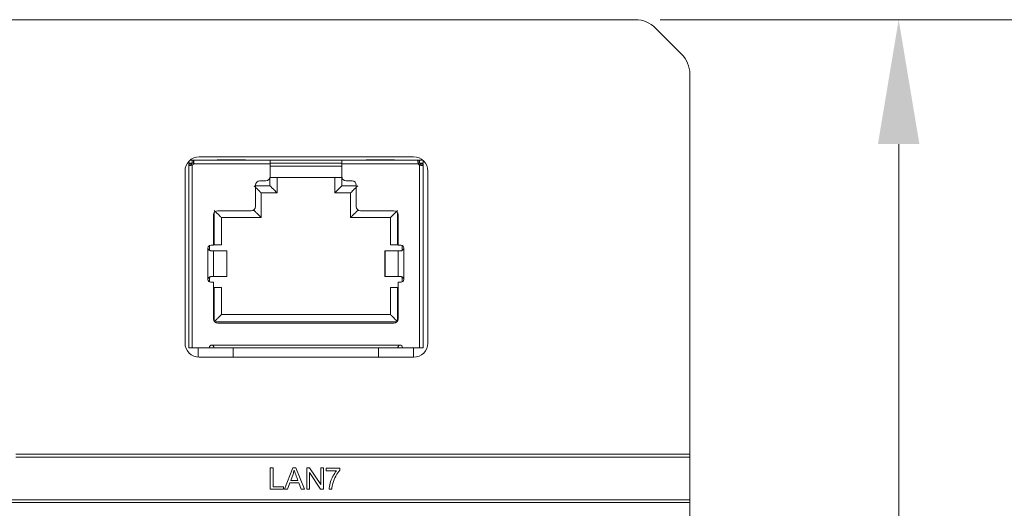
# Model space of a CAD drawing. Header units: millimetres. Extents: x 10000 to 10429, y -3552 to -3104.
# Tile 41 of 44: x 10273 to 10343, y -3486 to -3452. Entities that reach past the tile are written whole.
import ezdxf

# ---------------------------------------------------------------- set-up
doc = ezdxf.new("R2010")
doc.units = ezdxf.units.MM
doc.layers.get('Defpoints').update_dxf_attribs({"lineweight": 18})
doc.layers.add('1', color=7, linetype='Continuous', true_color=0xffffff)
doc.layers.add('7标注层', color=4, linetype='Continuous', lineweight=18)
doc.styles.add('3.5', font='txt', dxfattribs={"height": 8.75})
doc.dimstyles.new('ISO-3.5', dxfattribs={"dimtxt": 8.75, "dimasz": 8.75, "dimexe": 5.25, "dimexo": 1.75, "dimgap": 1.75, "dimtad": 1, "dimdsep": 46, "dimtxsty": '3.5', "dimcen": 8.75, "dimclrd": 256, "dimclre": 256, "dimclrt": 256, "dimadec": 1, "dimazin": 0, "dimtp": 2e-09, "dimtm": 1.1e-09, "dimtfac": 1, "dimtmove": 0, "dimatfit": 3, "dimfxl": 0, "dimtolj": 1, "dimlwd": -1, "dimlwe": -1, "dimarcsym": 0})

# ---------------------------------------------------------------- blocks, each defined once
blk = doc.blocks.new('*D65')
at = {"layer": '7标注层', "transparency": 16777216}
for p, q in [((10318.596, -3451.945), (10356.556, -3451.945)), ((10351.306, -3460.695), (10351.306, -3539.995)), ((10336.125, -3548.745), (10356.556, -3548.745))]:
    blk.add_line(p, q, dxfattribs=at)
for points in [[(10349.847, -3460.695), (10352.764, -3460.695), (10351.306, -3451.945)], [(10349.847, -3539.995), (10352.764, -3539.995), (10351.306, -3548.745)]]:
    blk.add_solid(points, dxfattribs=at)
at = {"layer": 'Defpoints', "color": 0, "transparency": 16777216}
for p in [(10316.846, -3451.945), (10334.375, -3548.745), (10351.306, -3548.745)]:
    blk.add_point(p, dxfattribs=at)
at = {"layer": '7标注层', "transparency": 16777216, "insert": (10345.181, -3500.345), "char_height": 8.75, "attachment_point": 5, "rotation": 90, "style": '3.5'}
blk.add_mtext('\\A1;97', dxfattribs=at)
blk = doc.blocks.new('*D66')
at = {"layer": '7标注层', "transparency": 16777216}
for p, q in [((10318.596, -3451.945), (10340.635, -3451.945)), ((10335.385, -3532.105), (10335.385, -3460.695)), ((10319.19, -3540.855), (10340.635, -3540.855))]:
    blk.add_line(p, q, dxfattribs=at)
for points in [[(10333.926, -3460.695), (10336.843, -3460.695), (10335.385, -3451.945)], [(10333.926, -3532.105), (10336.843, -3532.105), (10335.385, -3540.855)]]:
    blk.add_solid(points, dxfattribs=at)
at = {"layer": 'Defpoints', "color": 0, "transparency": 16777216}
for p in [(10316.846, -3451.945), (10335.385, -3451.945), (10317.44, -3540.855)]:
    blk.add_point(p, dxfattribs=at)
at = {"layer": '7标注层', "transparency": 16777216, "insert": (10329.26, -3496.4), "char_height": 8.75, "attachment_point": 5, "rotation": 90, "style": '3.5'}
blk.add_mtext('\\A1;89', dxfattribs=at)

msp = doc.modelspace()

# ---------------------------------------------------------------- linework, layer by layer
at = {"layer": '1', "color": 7, "linetype": 'Continuous', "lineweight": 18}
for p, q in [((10116.903, -3451.945), (10316.846, -3451.945)), ((10318.061, -3452.345), (10318.046, -3452.345)), ((10318.061, -3452.345), (10318.061, -3452.356)), ((10320.089, -3454.359), (10318.261, -3452.531)), ((10320.675, -3482.525), (10320.675, -3455.773)), ((10285.388, -3461.919), (10285.388, -3462.035)), ((10285.388, -3462.035), (10285.638, -3462.035)), ((10285.388, -3462.085), (10285.588, -3462.085)), ((10285.388, -3462.085), (10285.388, -3462.175)), ((10285.388, -3462.175), (10285.588, -3462.175)), ((10285.638, -3461.835), (10285.475, -3461.835)), ((10285.588, -3462.085), (10285.588, -3462.175)), ((10285.638, -3461.835), (10285.728, -3461.835)), ((10285.638, -3462.035), (10285.638, -3461.835)), ((10285.638, -3462.035), (10285.728, -3462.035)), ((10285.638, -3462.175), (10285.638, -3475.045)), ((10285.728, -3461.835), (10291.113, -3461.835)), ((10285.728, -3461.835), (10285.728, -3462.035)), ((10285.728, -3462.085), (10291.113, -3462.085)), ((10286.125, -3461.595), (10301.225, -3461.595)), ((10287.388, -3461.835), (10287.388, -3461.81)), ((10287.388, -3461.81), (10289.388, -3461.81)), ((10289.388, -3461.835), (10289.388, -3461.81)), ((10296.163, -3461.835), (10291.113, -3461.835)), ((10291.113, -3461.835), (10291.113, -3462.085)), ((10291.113, -3462.035), (10296.163, -3462.035)), ((10291.113, -3462.985), (10291.113, -3462.085)), ((10296.163, -3462.245), (10291.113, -3462.245)), ((10296.163, -3461.835), (10296.163, -3462.085)), ((10296.163, -3461.835), (10301.548, -3461.835)), ((10296.163, -3462.085), (10301.548, -3462.085)), ((10296.163, -3462.085), (10296.163, -3462.985)), ((10297.888, -3461.835), (10297.888, -3461.81)), ((10297.888, -3461.81), (10299.888, -3461.81)), ((10299.888, -3461.835), (10299.888, -3461.81)), ((10301.548, -3461.835), (10301.638, -3461.835)), ((10301.548, -3462.035), (10301.548, -3461.835)), ((10301.548, -3462.035), (10301.638, -3462.035)), ((10301.638, -3461.835), (10301.875, -3461.835)), ((10301.638, -3461.835), (10301.638, -3462.035)), ((10301.638, -3462.035), (10301.888, -3462.035)), ((10301.638, -3475.045), (10301.638, -3462.175)), ((10301.688, -3462.085), (10301.688, -3462.175)), ((10301.688, -3462.085), (10301.888, -3462.085)), ((10301.688, -3462.175), (10301.726, -3462.175)), ((10301.888, -3462.035), (10301.888, -3461.847)), ((10301.888, -3462.085), (10301.888, -3462.175)), ((10285.125, -3474.695), (10285.125, -3462.595)), ((10302.225, -3462.595), (10302.225, -3474.695)), ((10290.088, -3465.085), (10290.088, -3463.585)), ((10290.088, -3463.635), (10291.108, -3463.635)), ((10290.388, -3463.285), (10290.813, -3463.285)), ((10291.108, -3463.045), (10296.168, -3463.045)), ((10291.108, -3463.635), (10291.108, -3463.045)), ((10291.608, -3464.135), (10291.608, -3463.045)), ((10295.668, -3463.045), (10295.668, -3464.135)), ((10296.168, -3463.045), (10296.168, -3463.635)), ((10296.168, -3463.635), (10297.188, -3463.635)), ((10296.888, -3463.285), (10296.463, -3463.285)), ((10297.188, -3465.085), (10297.188, -3463.585)), ((10290.488, -3465.865), (10290.488, -3464.135)), ((10290.488, -3464.135), (10291.608, -3464.135)), ((10295.668, -3464.135), (10296.788, -3464.135)), ((10296.788, -3464.135), (10296.788, -3465.865)), ((10287.138, -3465.685), (10287.138, -3467.815)), ((10287.183, -3467.795), (10287.183, -3465.527)), ((10289.788, -3465.385), (10287.438, -3465.385)), ((10289.896, -3465.365), (10289.988, -3465.365)), ((10289.988, -3465.365), (10289.988, -3465.309)), ((10297.288, -3465.309), (10297.288, -3465.365)), ((10297.288, -3465.365), (10297.38, -3465.365)), ((10299.838, -3465.385), (10297.488, -3465.385)), ((10300.093, -3465.527), (10300.093, -3467.795)), ((10300.138, -3465.685), (10300.138, -3467.815)), ((10287.683, -3467.795), (10287.683, -3465.865)), ((10287.683, -3465.865), (10290.488, -3465.865)), ((10296.788, -3465.865), (10299.593, -3465.865)), ((10299.593, -3465.865), (10299.593, -3467.795)), ((10287.138, -3467.795), (10287.183, -3467.795)), ((10287.683, -3467.795), (10287.183, -3467.795)), ((10299.593, -3467.795), (10300.093, -3467.795)), ((10300.093, -3467.795), (10300.138, -3467.795)), ((10286.738, -3470.215), (10286.738, -3468.015)), ((10286.858, -3468.173), (10286.858, -3467.832)), ((10286.938, -3467.815), (10287.138, -3467.815)), ((10287.013, -3468.215), (10287.138, -3468.215)), ((10287.138, -3468.215), (10287.14, -3468.215)), ((10287.138, -3470.015), (10287.138, -3468.215)), ((10287.14, -3468.215), (10288.066, -3468.215)), ((10287.14, -3468.215), (10287.14, -3470.015)), ((10288.078, -3468.215), (10288.066, -3468.215)), ((10288.066, -3470.015), (10288.066, -3468.215)), ((10288.078, -3470.015), (10288.078, -3468.215)), ((10299.198, -3468.215), (10299.198, -3470.015)), ((10299.21, -3468.215), (10299.198, -3468.215)), ((10299.21, -3468.215), (10300.136, -3468.215)), ((10299.21, -3470.015), (10299.21, -3468.215)), ((10300.138, -3468.215), (10300.136, -3468.215)), ((10300.136, -3470.015), (10300.136, -3468.215)), ((10300.138, -3467.815), (10300.338, -3467.815)), ((10300.138, -3468.215), (10300.263, -3468.215)), ((10300.138, -3468.215), (10300.138, -3470.015)), ((10300.418, -3467.832), (10300.418, -3468.172)), ((10300.538, -3468.015), (10300.538, -3470.215)), ((10286.858, -3470.398), (10286.858, -3470.058)), ((10286.938, -3470.415), (10287.138, -3470.415)), ((10287.013, -3470.015), (10287.138, -3470.015)), ((10287.14, -3470.015), (10287.138, -3470.015)), ((10287.138, -3470.415), (10287.138, -3472.995)), ((10287.14, -3470.015), (10288.066, -3470.015)), ((10288.066, -3470.015), (10288.078, -3470.015)), ((10299.198, -3470.015), (10299.21, -3470.015)), ((10299.21, -3470.015), (10300.136, -3470.015)), ((10300.138, -3470.015), (10300.136, -3470.015)), ((10300.138, -3470.015), (10300.263, -3470.015)), ((10300.138, -3470.415), (10300.338, -3470.415)), ((10300.138, -3470.415), (10300.138, -3472.995)), ((10300.418, -3470.057), (10300.418, -3470.398)), ((10287.183, -3470.795), (10287.138, -3470.795)), ((10287.683, -3470.795), (10287.183, -3470.795)), ((10287.183, -3473.153), (10287.183, -3470.795)), ((10287.683, -3472.695), (10287.683, -3470.795)), ((10299.593, -3470.795), (10299.593, -3472.695)), ((10299.593, -3470.795), (10300.093, -3470.795)), ((10300.138, -3470.795), (10300.093, -3470.795)), ((10300.093, -3470.795), (10300.093, -3473.153)), ((10300.062, -3473.195), (10287.215, -3473.195)), ((10287.438, -3473.295), (10299.838, -3473.295)), ((10299.593, -3472.695), (10287.683, -3472.695)), ((10285.388, -3475.045), (10285.638, -3475.045)), ((10285.638, -3475.045), (10286.838, -3475.045)), ((10286.062, -3475.045), (10286.062, -3475.693)), ((10286.838, -3475.01), (10286.838, -3475.045)), ((10286.838, -3475.045), (10287.166, -3475.045)), ((10287.013, -3474.835), (10300.263, -3474.835)), ((10287.177, -3475.045), (10300.099, -3475.045)), ((10288.514, -3475.695), (10288.514, -3475.045)), ((10298.762, -3475.045), (10298.762, -3475.695)), ((10300.438, -3475.045), (10300.111, -3475.045)), ((10300.438, -3475.01), (10300.438, -3475.045)), ((10301.638, -3475.045), (10300.438, -3475.045)), ((10301.214, -3475.695), (10301.214, -3475.045)), ((10301.888, -3475.045), (10301.638, -3475.045)), ((10301.225, -3475.695), (10286.125, -3475.695)), ((10320.675, -3482.525), (10273.211, -3482.525)), ((10320.675, -3482.725), (10273.211, -3482.725)), ((10320.675, -3482.725), (10320.675, -3482.525)), ((10320.675, -3485.725), (10320.675, -3482.725)), ((10291.322, -3483.485), (10291.124, -3483.485)), ((10291.124, -3483.485), (10291.124, -3484.985)), ((10291.322, -3484.808), (10291.322, -3483.485)), ((10292.709, -3483.485), (10292.133, -3484.985)), ((10292.923, -3483.485), (10292.709, -3483.485)), ((10293.537, -3484.985), (10292.923, -3483.485)), ((10293.693, -3483.485), (10293.693, -3484.985)), ((10293.897, -3483.485), (10293.693, -3483.485)), ((10294.685, -3484.662), (10293.897, -3483.485)), ((10294.875, -3483.485), (10294.685, -3483.485)), ((10294.685, -3483.485), (10294.685, -3484.662)), ((10294.875, -3484.985), (10294.875, -3483.485)), ((10295.066, -3483.505), (10295.066, -3483.681)), ((10296.037, -3483.505), (10295.066, -3483.505)), ((10295.066, -3483.681), (10295.801, -3483.681)), ((10296.037, -3483.648), (10296.037, -3483.505)), ((10292.566, -3484.369), (10292.73, -3483.929)), ((10293.074, -3484.369), (10292.566, -3484.369)), ((10293.883, -3484.985), (10293.883, -3483.806)), ((10293.883, -3483.806), (10294.671, -3484.985)), ((10291.124, -3484.985), (10292.062, -3484.985)), ((10292.062, -3484.808), (10291.322, -3484.808)), ((10292.062, -3484.985), (10292.062, -3484.808)), ((10292.133, -3484.985), (10292.344, -3484.985)), ((10292.344, -3484.985), (10292.509, -3484.53)), ((10292.509, -3484.53), (10293.136, -3484.53)), ((10293.136, -3484.53), (10293.311, -3484.985)), ((10293.311, -3484.985), (10293.537, -3484.985)), ((10293.693, -3484.985), (10293.883, -3484.985)), ((10294.671, -3484.985), (10294.875, -3484.985)), ((10295.276, -3484.985), (10295.465, -3484.985)), ((10113.075, -3485.725), (10320.675, -3485.725)), ((10320.675, -3485.925), (10320.675, -3485.725)), ((10113.075, -3485.925), (10320.675, -3485.925)), ((10320.675, -3522.595), (10320.675, -3485.925))]:
    msp.add_line(p, q, dxfattribs=at)
for centre, radius, start, end in [((10316.846, -3453.945), 2, 45, 90), ((10318.675, -3455.773), 2, 0, 45), ((10286.125, -3462.595), 1, 90, 180), ((10285.549, -3461.996), 0.2, 296.51011, 333.49029), ((10301.225, -3462.595), 1, 0, 90), ((10301.727, -3461.996), 0.2, 206.50971, 243.49029), ((10290.388, -3463.585), 0.3, 90, 180), ((10290.813, -3462.985), 0.3, 270, 0), ((10296.463, -3462.985), 0.3, 180, 270), ((10296.888, -3463.585), 0.3, 0, 90), ((10287.438, -3465.685), 0.3, 90, 180), ((10289.788, -3465.085), 0.3, 270, 0), ((10297.488, -3465.085), 0.3, 180, 270), ((10299.838, -3465.685), 0.3, 0, 90), ((10286.938, -3468.015), 0.2, 90, 180), ((10300.338, -3468.015), 0.2, 0, 90), ((10286.938, -3470.215), 0.2, 180, 270), ((10300.338, -3470.215), 0.2, 270, 0), ((10287.438, -3472.995), 0.3, 180, 270), ((10299.838, -3472.995), 0.3, 270, 0), ((10286.125, -3474.695), 1, 180, 270), ((10301.225, -3474.695), 1, 270, 0), ((10287.013, -3475.01), 0.175, 90, 180), ((10300.263, -3475.01), 0.175, 0, 90)]:
    msp.add_arc(centre, radius, start, end, dxfattribs=at)
for points, knots in [([(10285.638, -3462.175), (10285.622, -3462.178), (10285.606, -3462.181), (10285.582, -3462.185), (10285.574, -3462.187), (10285.558, -3462.189), (10285.551, -3462.19), (10285.528, -3462.192), (10285.513, -3462.194), (10285.493, -3462.195), (10285.486, -3462.195), (10285.473, -3462.196), (10285.467, -3462.196), (10285.45, -3462.196), (10285.439, -3462.195), (10285.421, -3462.194), (10285.413, -3462.192), (10285.404, -3462.19), (10285.401, -3462.189), (10285.396, -3462.187), (10285.394, -3462.185), (10285.39, -3462.181), (10285.388, -3462.178), (10285.388, -3462.175)], [0, 0, 0, 0, 0.125, 0.125, 0.1875, 0.1875, 0.25, 0.25, 0.375, 0.375, 0.4375, 0.4375, 0.5, 0.5, 0.625, 0.625, 0.75, 0.75, 0.8125, 0.8125, 0.875, 0.875, 1, 1, 1, 1]), ([(10285.728, -3461.835), (10285.732, -3461.835), (10285.735, -3461.836), (10285.739, -3461.841), (10285.74, -3461.843), (10285.742, -3461.848), (10285.743, -3461.851), (10285.746, -3461.86), (10285.747, -3461.868), (10285.748, -3461.881), (10285.748, -3461.886), (10285.749, -3461.897), (10285.749, -3461.902), (10285.749, -3461.92), (10285.748, -3461.932), (10285.747, -3461.96), (10285.746, -3461.975), (10285.743, -3461.997), (10285.742, -3462.005), (10285.74, -3462.021), (10285.739, -3462.029), (10285.735, -3462.053), (10285.732, -3462.069), (10285.728, -3462.085)], [0, 0, 0, 0, 0.125, 0.125, 0.1875, 0.1875, 0.25, 0.25, 0.375, 0.375, 0.4375, 0.4375, 0.5, 0.5, 0.625, 0.625, 0.75, 0.75, 0.8125, 0.8125, 0.875, 0.875, 1, 1, 1, 1]), ([(10301.548, -3462.085), (10301.545, -3462.069), (10301.542, -3462.053), (10301.538, -3462.029), (10301.537, -3462.021), (10301.534, -3462.005), (10301.533, -3461.997), (10301.531, -3461.975), (10301.53, -3461.96), (10301.528, -3461.94), (10301.528, -3461.933), (10301.528, -3461.92), (10301.527, -3461.914), (10301.527, -3461.897), (10301.528, -3461.886), (10301.53, -3461.868), (10301.531, -3461.86), (10301.533, -3461.851), (10301.534, -3461.848), (10301.537, -3461.843), (10301.538, -3461.841), (10301.542, -3461.836), (10301.545, -3461.835), (10301.548, -3461.835)], [0, 0, 0, 0, 0.125, 0.125, 0.1875, 0.1875, 0.25, 0.25, 0.375, 0.375, 0.4375, 0.4375, 0.5, 0.5, 0.625, 0.625, 0.75, 0.75, 0.8125, 0.8125, 0.875, 0.875, 1, 1, 1, 1]), ([(10301.888, -3462.175), (10301.888, -3462.178), (10301.887, -3462.181), (10301.88, -3462.187), (10301.875, -3462.189), (10301.863, -3462.192), (10301.855, -3462.194), (10301.841, -3462.195), (10301.836, -3462.195), (10301.826, -3462.196), (10301.815, -3462.196), (10301.803, -3462.196), (10301.79, -3462.195), (10301.783, -3462.195), (10301.763, -3462.194), (10301.748, -3462.192), (10301.726, -3462.19), (10301.718, -3462.189), (10301.702, -3462.187), (10301.694, -3462.185), (10301.67, -3462.181), (10301.654, -3462.178), (10301.638, -3462.175)], [0, 0, 0, 0, 0.125, 0.125, 0.25, 0.25, 0.375, 0.375, 0.4375, 0.4375, 0.5, 0.5625, 0.5625, 0.625, 0.625, 0.75, 0.75, 0.8125, 0.8125, 0.875, 0.875, 1, 1, 1, 1]), ([(10287.013, -3468.215), (10287.001, -3468.215), (10286.988, -3468.214), (10286.962, -3468.21), (10286.948, -3468.208), (10286.92, -3468.2), (10286.905, -3468.196), (10286.877, -3468.184), (10286.862, -3468.178), (10286.841, -3468.166), (10286.834, -3468.162), (10286.821, -3468.152), (10286.814, -3468.148), (10286.801, -3468.137), (10286.795, -3468.132), (10286.783, -3468.12), (10286.778, -3468.114), (10286.767, -3468.101), (10286.763, -3468.094), (10286.754, -3468.079), (10286.75, -3468.072), (10286.744, -3468.056), (10286.742, -3468.048), (10286.739, -3468.032), (10286.738, -3468.023), (10286.738, -3468.015)], [0, 0, 0, 0, 0.125, 0.125, 0.25, 0.25, 0.375, 0.375, 0.5, 0.5, 0.5625, 0.5625, 0.625, 0.625, 0.6875, 0.6875, 0.75, 0.75, 0.8125, 0.8125, 0.875, 0.875, 0.9375, 0.9375, 1, 1, 1, 1]), ([(10300.538, -3468.015), (10300.538, -3468.023), (10300.537, -3468.032), (10300.534, -3468.048), (10300.532, -3468.056), (10300.526, -3468.072), (10300.522, -3468.079), (10300.514, -3468.094), (10300.509, -3468.101), (10300.494, -3468.12), (10300.482, -3468.132), (10300.463, -3468.147), (10300.456, -3468.152), (10300.442, -3468.161), (10300.435, -3468.166), (10300.414, -3468.177), (10300.4, -3468.184), (10300.371, -3468.196), (10300.357, -3468.2), (10300.329, -3468.208), (10300.315, -3468.21), (10300.288, -3468.214), (10300.275, -3468.215), (10300.263, -3468.215)], [0, 0, 0, 0, 0.0625, 0.0625, 0.125, 0.125, 0.1875, 0.1875, 0.25, 0.25, 0.375, 0.375, 0.4375, 0.4375, 0.5, 0.5, 0.625, 0.625, 0.75, 0.75, 0.875, 0.875, 1, 1, 1, 1]), ([(10286.738, -3470.215), (10286.738, -3470.207), (10286.739, -3470.198), (10286.742, -3470.182), (10286.744, -3470.174), (10286.75, -3470.158), (10286.754, -3470.151), (10286.762, -3470.136), (10286.767, -3470.129), (10286.783, -3470.11), (10286.794, -3470.098), (10286.814, -3470.082), (10286.82, -3470.078), (10286.834, -3470.068), (10286.841, -3470.064), (10286.862, -3470.052), (10286.876, -3470.046), (10286.905, -3470.034), (10286.92, -3470.03), (10286.948, -3470.022), (10286.962, -3470.02), (10286.988, -3470.016), (10287.001, -3470.015), (10287.013, -3470.015)], [0, 0, 0, 0, 0.0625, 0.0625, 0.125, 0.125, 0.1875, 0.1875, 0.25, 0.25, 0.375, 0.375, 0.4375, 0.4375, 0.5, 0.5, 0.625, 0.625, 0.75, 0.75, 0.875, 0.875, 1, 1, 1, 1]), ([(10300.263, -3470.015), (10300.275, -3470.015), (10300.288, -3470.016), (10300.314, -3470.019), (10300.328, -3470.022), (10300.357, -3470.03), (10300.371, -3470.034), (10300.4, -3470.045), (10300.414, -3470.052), (10300.435, -3470.064), (10300.442, -3470.068), (10300.456, -3470.077), (10300.462, -3470.082), (10300.475, -3470.093), (10300.481, -3470.098), (10300.493, -3470.11), (10300.499, -3470.116), (10300.509, -3470.129), (10300.514, -3470.136), (10300.522, -3470.15), (10300.526, -3470.158), (10300.532, -3470.174), (10300.534, -3470.182), (10300.537, -3470.198), (10300.538, -3470.206), (10300.538, -3470.215)], [0, 0, 0, 0, 0.125, 0.125, 0.25, 0.25, 0.375, 0.375, 0.5, 0.5, 0.5625, 0.5625, 0.625, 0.625, 0.6875, 0.6875, 0.75, 0.75, 0.8125, 0.8125, 0.875, 0.875, 0.9375, 0.9375, 1, 1, 1, 1]), ([(10287.013, -3474.835), (10287.02, -3474.835), (10287.027, -3474.836), (10287.039, -3474.839), (10287.046, -3474.841), (10287.058, -3474.847), (10287.063, -3474.851), (10287.074, -3474.859), (10287.079, -3474.863), (10287.093, -3474.877), (10287.102, -3474.887), (10287.117, -3474.908), (10287.124, -3474.919), (10287.136, -3474.941), (10287.141, -3474.952), (10287.151, -3474.973), (10287.155, -3474.984), (10287.163, -3475.003), (10287.166, -3475.013), (10287.172, -3475.03), (10287.175, -3475.038), (10287.177, -3475.045)], [0, 0, 0, 0, 0.0625, 0.0625, 0.125, 0.125, 0.1875, 0.1875, 0.25, 0.25, 0.375, 0.375, 0.5, 0.5, 0.625, 0.625, 0.75, 0.75, 0.875, 0.875, 1, 1, 1, 1]), ([(10300.099, -3475.045), (10300.104, -3475.031), (10300.11, -3475.013), (10300.121, -3474.984), (10300.126, -3474.973), (10300.135, -3474.952), (10300.14, -3474.941), (10300.15, -3474.925), (10300.153, -3474.919), (10300.159, -3474.909), (10300.163, -3474.903), (10300.171, -3474.893), (10300.175, -3474.888), (10300.183, -3474.877), (10300.187, -3474.873), (10300.197, -3474.863), (10300.202, -3474.859), (10300.213, -3474.851), (10300.219, -3474.847), (10300.23, -3474.841), (10300.237, -3474.839), (10300.25, -3474.836), (10300.256, -3474.835), (10300.263, -3474.835)], [0, 0, 0, 0, 0.25, 0.25, 0.375, 0.375, 0.5, 0.5, 0.5625, 0.5625, 0.625, 0.625, 0.6875, 0.6875, 0.75, 0.75, 0.8125, 0.8125, 0.875, 0.875, 0.9375, 0.9375, 1, 1, 1, 1]), ([(10292.811, -3483.642), (10292.834, -3483.723), (10292.87, -3483.827), (10292.97, -3484.092), (10293.022, -3484.23), (10293.074, -3484.369)], [0, 0, 0, 0, 0.476825, 0.476825, 1, 1, 1, 1])]:
    msp.add_open_spline(points, degree=3, knots=knots, dxfattribs=at)
for points, degree in [([(10285.388, -3462.175), (10285.388, -3466.465), (10285.388, -3470.755), (10285.388, -3475.045)], 3), ([(10301.888, -3462.18), (10301.721, -3462.174)], 1), ([(10301.888, -3475.045), (10301.888, -3470.755), (10301.888, -3466.465), (10301.888, -3462.175)], 3), ([(10292.73, -3483.929), (10292.765, -3483.834), (10292.792, -3483.738), (10292.811, -3483.642)], 3), ([(10295.801, -3483.681), (10295.707, -3483.788), (10295.619, -3483.919), (10295.536, -3484.074)], 3), ([(10295.753, -3484.053), (10295.847, -3483.884), (10295.941, -3483.749), (10296.037, -3483.648)], 3), ([(10295.536, -3484.074), (10295.453, -3484.229), (10295.39, -3484.39), (10295.345, -3484.557)], 3), ([(10295.536, -3484.572), (10295.587, -3484.395), (10295.659, -3484.221), (10295.753, -3484.053)], 3), ([(10295.345, -3484.557), (10295.301, -3484.724), (10295.278, -3484.867), (10295.276, -3484.985)], 3), ([(10295.465, -3484.985), (10295.475, -3484.836), (10295.499, -3484.698), (10295.536, -3484.572)], 3)]:
    msp.add_open_spline(points, degree=degree, dxfattribs=at)
for points, weights in [([(10289.988, -3463.635), (10290.281, -3463.928), (10290.488, -3464.135), (10290.488, -3464.135)], [1, 0.804784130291, 0.804737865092, 0.999861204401]), ([(10291.108, -3463.635), (10291.401, -3463.928), (10291.608, -3464.135), (10291.608, -3464.135)], [1, 0.804784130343, 0.804737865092, 0.999861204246]), ([(10296.168, -3463.635), (10295.875, -3463.928), (10295.668, -3464.135), (10295.668, -3464.135)], [1, 0.8047841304, 0.804737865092, 0.999861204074]), ([(10297.288, -3463.635), (10296.995, -3463.928), (10296.788, -3464.135), (10296.788, -3464.135)], [1, 0.804784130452, 0.804737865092, 0.99986120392]), ([(10287.183, -3465.365), (10287.476, -3465.658), (10287.683, -3465.865), (10287.683, -3465.865)], [1, 0.804784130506, 0.804737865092, 0.999861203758]), ([(10289.988, -3465.365), (10290.281, -3465.658), (10290.488, -3465.865), (10290.488, -3465.865)], [1, 0.804784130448, 0.804737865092, 0.999861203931]), ([(10297.288, -3465.365), (10296.995, -3465.658), (10296.788, -3465.865), (10296.788, -3465.865)], [1, 0.804784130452, 0.804737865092, 0.99986120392]), ([(10300.093, -3465.365), (10299.8, -3465.658), (10299.593, -3465.865), (10299.593, -3465.865)], [1, 0.804784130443, 0.804737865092, 0.999861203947]), ([(10287.183, -3473.195), (10287.476, -3472.902), (10287.683, -3472.695), (10287.683, -3472.695)], [1, 0.804784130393, 0.804737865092, 0.999861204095]), ([(10300.093, -3473.195), (10299.8, -3472.902), (10299.593, -3472.695), (10299.593, -3472.695)], [1, 0.804784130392, 0.804737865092, 0.999861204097])]:
    msp.add_rational_spline(points, weights, degree=3, dxfattribs=at)

# ---------------------------------------------------------------- dimensions: what is measured, and where the dimension line sits
at = {"layer": '7标注层', "color": 7}
for base, p1, p2, text, picture, middle in [((10351.306, -3548.745), (10316.846, -3451.945), (10334.375, -3548.745), '97', '*D65', (10345.181, -3500.345)), ((10335.385, -3451.945), (10317.44, -3540.855), (10316.846, -3451.945), '89', '*D66', (10329.26, -3496.4))]:
    dim = msp.add_linear_dim(base=base, p1=p1, p2=p2, angle=90, text=text, dimstyle='ISO-3.5', dxfattribs=at)
    dim.commit()
    dim.dimension.update_dxf_attribs({"geometry": picture, "text_midpoint": middle})

doc.saveas('drawing.dxf')
